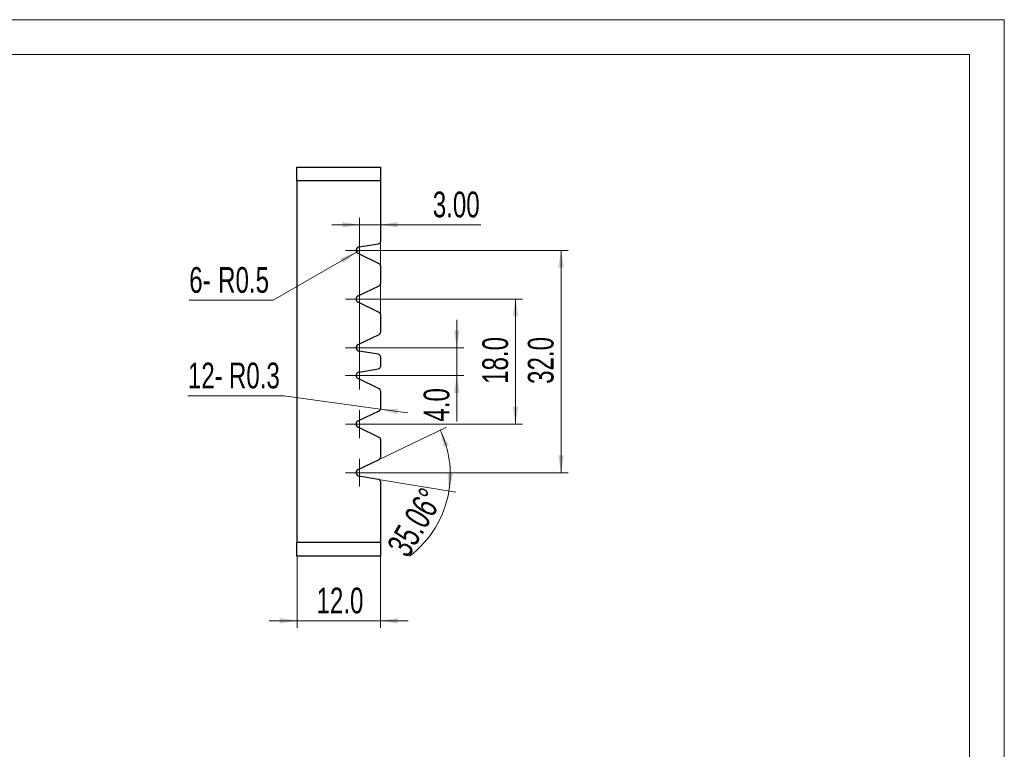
# Model space of a CAD drawing. Header units: millimetres. Extents: x 0 to 297, y 0 to 210.
# Tile 7 of 7: x 155 to 297, y 105 to 210. Entities that reach past the tile are written whole.
import ezdxf

# ---------------------------------------------------------------- set-up
doc = ezdxf.new("R2010")
doc.units = ezdxf.units.MM
doc.styles.add('SLDTEXTSTYLE1', font='TXT', dxfattribs={"width": 0.7})
doc.dimstyles.new('SLDDIMSTYLE0', dxfattribs={"dimtxt": 3.950146, "dimasz": 2.5, "dimexe": 0, "dimexo": 0.0625, "dimgap": 0.987537, "dimtad": 2, "dimdec": 1, "dimrnd": 1e-09, "dimzin": 4, "dimdsep": 46, "dimtxsty": 'SLDTEXTSTYLE1', "dimsah": 1, "dimcen": 0.09, "dimadec": 0, "dimazin": 1, "dimtfac": 1, "dimtofl": 0, "dimtmove": 0, "dimatfit": 3, "dimfxl": 0, "dimfrac": 2, "dimtolj": 1, "dimtzin": 12, "dimarcsym": 0})
doc.dimstyles.new('SLDDIMSTYLE1', dxfattribs={"dimtxt": 3.950146, "dimasz": 2.5, "dimexe": 0, "dimexo": 0.0625, "dimgap": 0.987537, "dimtad": 2, "dimdec": 1, "dimrnd": 1e-09, "dimzin": 4, "dimdsep": 46, "dimtxsty": 'SLDTEXTSTYLE1', "dimsah": 1, "dimcen": 0.09, "dimadec": 0, "dimazin": 1, "dimtfac": 1, "dimtmove": 0, "dimatfit": 0, "dimfxl": 0, "dimfrac": 2, "dimtolj": 1, "dimtzin": 12, "dimarcsym": 0})
doc.dimstyles.new('SLDDIMSTYLE2', dxfattribs={"dimtxt": 3.950146, "dimasz": 2.5, "dimexe": 0, "dimexo": 0.0625, "dimgap": 0.987537, "dimtad": 2, "dimrnd": 1e-09, "dimzin": 4, "dimdsep": 46, "dimtxsty": 'SLDTEXTSTYLE1', "dimsah": 1, "dimcen": 0.09, "dimadec": 0, "dimazin": 1, "dimtfac": 1, "dimtmove": 0, "dimatfit": 0, "dimfxl": 0, "dimfrac": 2, "dimtolj": 1, "dimtzin": 12, "dimarcsym": 0})
doc.dimstyles.new('SLDDIMSTYLE3', dxfattribs={"dimtxt": 3.950146, "dimasz": 2.5, "dimexe": 0, "dimexo": 0.0625, "dimgap": 0.987537, "dimtad": 0, "dimtih": 1, "dimtoh": 1, "dimdec": 1, "dimrnd": 1e-09, "dimdsep": 46, "dimtxsty": 'SLDTEXTSTYLE1', "dimsah": 1, "dimcen": 0, "dimadec": 0, "dimazin": 2, "dimtfac": 1, "dimtofl": 0, "dimtmove": 0, "dimatfit": 3, "dimfxl": 0, "dimfrac": 2, "dimtolj": 1, "dimtzin": 12, "dimarcsym": 0})
doc.dimstyles.new('SLDDIMSTYLE4', dxfattribs={"dimtxt": 3.950146, "dimasz": 2.5, "dimexe": 0, "dimexo": 0.0625, "dimgap": 0.987537, "dimtad": 2, "dimdec": 4, "dimzin": 12, "dimdsep": 46, "dimtxsty": 'SLDTEXTSTYLE1', "dimsah": 1, "dimcen": 0.09, "dimazin": 3, "dimtfac": 1, "dimtofl": 0, "dimtmove": 0, "dimatfit": 3, "dimfxl": 0, "dimfrac": 2, "dimtolj": 1, "dimtzin": 12, "dimarcsym": 0})
doc.dimstyles.new('SLDDIMSTYLE5', dxfattribs={"dimtxt": 3.950146, "dimasz": 2.5, "dimexe": 0, "dimexo": 0.0625, "dimgap": 0.987537, "dimtad": 0, "dimtih": 1, "dimtoh": 1, "dimdec": 1, "dimrnd": 1e-09, "dimdsep": 46, "dimtxsty": 'SLDTEXTSTYLE1', "dimsah": 1, "dimcen": 0, "dimadec": 0, "dimazin": 2, "dimtfac": 1, "dimtofl": 0, "dimtmove": 1, "dimatfit": 3, "dimfxl": 0, "dimfrac": 2, "dimtolj": 1, "dimtzin": 12, "dimarcsym": 0})

# ---------------------------------------------------------------- blocks, each defined once
blk = doc.blocks.new('_D_9')
at = {"color": 7, "linetype": 'Continuous', "lineweight": 0}
for p, q in [((218.21, 162.8), (218.21, 166.8)), ((206.21, 162.8), (219.21, 162.8)), ((218.21, 158.8), (218.21, 162.8)), ((206.21, 158.8), (219.21, 158.8)), ((218.21, 158.8), (218.21, 152.16))]:
    blk.add_line(p, q, dxfattribs=at)
at = {"color": 7, "linetype": 'Continuous', "lineweight": 18}
for points in [[(218.21, 162.8), (218.61, 165.3), (217.81, 165.3)], [(218.21, 158.8), (217.81, 156.3), (218.61, 156.3)]]:
    blk.add_solid(points, dxfattribs=at)
at = {"color": 7, "linetype": 'Continuous', "lineweight": 18, "insert": (213.43, 152.16), "char_height": 3.704, "attachment_point": 1, "rotation": 90, "style": 'SLDTEXTSTYLE1'}
blk.add_mtext('4.0', dxfattribs=at)
blk = doc.blocks.new('_D_10')
at = {"color": 7, "linetype": 'Continuous', "lineweight": 0}
for p, q in [((206.21, 169.8), (227.65, 169.8)), ((226.65, 151.8), (226.65, 169.8)), ((206.21, 151.8), (227.65, 151.8))]:
    blk.add_line(p, q, dxfattribs=at)
at = {"color": 7, "linetype": 'Continuous', "lineweight": 18}
for points in [[(226.65, 169.8), (226.25, 167.3), (227.05, 167.3)], [(226.65, 151.8), (227.05, 154.3), (226.25, 154.3)]]:
    blk.add_solid(points, dxfattribs=at)
at = {"color": 7, "linetype": 'Continuous', "lineweight": 18, "insert": (221.88, 157.59), "char_height": 3.704, "attachment_point": 1, "rotation": 90, "style": 'SLDTEXTSTYLE1'}
blk.add_mtext('18.0', dxfattribs=at)
blk = doc.blocks.new('_D_11')
at = {"color": 7, "linetype": 'Continuous', "lineweight": 0}
for p, q in [((206.21, 176.8), (234.21, 176.8)), ((233.21, 144.8), (233.21, 176.8)), ((206.21, 144.8), (234.21, 144.8))]:
    blk.add_line(p, q, dxfattribs=at)
at = {"color": 7, "linetype": 'Continuous', "lineweight": 18}
for points in [[(233.21, 176.8), (232.81, 174.3), (233.61, 174.3)], [(233.21, 144.8), (233.61, 147.3), (232.81, 147.3)]]:
    blk.add_solid(points, dxfattribs=at)
at = {"color": 7, "linetype": 'Continuous', "lineweight": 18, "insert": (228.43, 157.59), "char_height": 3.704, "attachment_point": 1, "rotation": 90, "style": 'SLDTEXTSTYLE1'}
blk.add_mtext('32.0', dxfattribs=at)
blk = doc.blocks.new('_D_12')
at = {"color": 7, "linetype": 'Continuous', "lineweight": 0}
for p, q in [((204.21, 164.8), (204.21, 181.49)), ((207.21, 167.61), (207.21, 181.49)), ((204.21, 180.49), (200.21, 180.49)), ((204.21, 180.49), (207.21, 180.49)), ((207.21, 180.49), (221.66, 180.49))]:
    blk.add_line(p, q, dxfattribs=at)
at = {"color": 7, "linetype": 'Continuous', "lineweight": 18}
for points in [[(204.21, 180.49), (201.71, 180.89), (201.71, 180.09)], [(207.21, 180.49), (209.71, 180.09), (209.71, 180.89)]]:
    blk.add_solid(points, dxfattribs=at)
at = {"color": 7, "linetype": 'Continuous', "lineweight": 18, "insert": (214.75, 185.26), "char_height": 3.704, "attachment_point": 1, "style": 'SLDTEXTSTYLE1'}
blk.add_mtext('3.00', dxfattribs=at)
blk = doc.blocks.new('_D_13')
at = {"color": 7, "linetype": 'Continuous', "lineweight": 0}
for p, q in [((203.77, 176.55), (191.78, 169.62)), ((204.21, 176.8), (203.77, 176.55)), ((191.78, 169.62), (179.7, 169.62))]:
    blk.add_line(p, q, dxfattribs=at)
at = {"color": 7, "linetype": 'Continuous', "lineweight": 18}
blk.add_solid([(203.77, 176.55), (201.41, 175.65), (201.81, 174.95)], dxfattribs=at)
at = {"color": 7, "linetype": 'Continuous', "lineweight": 18, "char_height": 3.704, "attachment_point": 1, "style": 'SLDTEXTSTYLE1'}
for s, insert in [('6-', (179.7, 174.4)), ('R0.5', (183.86, 174.4))]:
    blk.add_mtext(s, dxfattribs=dict(at, insert=insert))
blk = doc.blocks.new('_D_14')
at = {"color": 7, "linetype": 'Continuous', "lineweight": 0}
for p, q in [((193.32, 155.87), (179.51, 155.87)), ((207.2, 153.95), (193.32, 155.87)), ((207.2, 153.95), (211.17, 153.4))]:
    blk.add_line(p, q, dxfattribs=at)
at = {"color": 7, "linetype": 'Continuous', "lineweight": 18}
blk.add_solid([(207.2, 153.95), (209.63, 153.21), (209.74, 154)], dxfattribs=at)
at = {"color": 7, "linetype": 'Continuous', "lineweight": 18, "char_height": 3.704, "attachment_point": 1, "style": 'SLDTEXTSTYLE1'}
for s, insert in [('12-', (179.51, 160.65)), ('R0.3', (185.41, 160.65))]:
    blk.add_mtext(s, dxfattribs=dict(at, insert=insert))
blk = doc.blocks.new('_D_15')
at = {"color": 7, "linetype": 'Continuous', "lineweight": 0}
for p, q in [((207.04, 146.72), (216.72, 151.38)), ((206.96, 143.84), (218.06, 142.01))]:
    blk.add_line(p, q, dxfattribs=at)
at = {"color": 7, "linetype": 'Continuous', "lineweight": 18}
for start, end in [(350.6625, 25.7189), (306.9205, 350.6625)]:
    blk.add_arc((202.56, 144.56), 14.71, start, end, dxfattribs=at)
for points in [[(215.82, 150.95), (216.33, 148.47), (217.08, 148.75)], [(217.08, 142.18), (217.67, 144.64), (216.88, 144.7)]]:
    blk.add_solid(points, dxfattribs=at)
at = {"color": 7, "linetype": 'Continuous', "lineweight": 18, "insert": (208.01, 134.29), "char_height": 3.704, "attachment_point": 1, "rotation": 59.2677, "style": 'SLDTEXTSTYLE1'}
blk.add_mtext('35.06°', dxfattribs=at)
blk = doc.blocks.new('_D_16')
at = {"color": 7, "linetype": 'Continuous', "lineweight": 0}
for p, q in [((195.21, 132.8), (195.21, 122.5)), ((207.21, 132.8), (207.21, 122.5)), ((195.21, 123.5), (191.21, 123.5)), ((207.21, 123.5), (195.21, 123.5)), ((207.21, 123.5), (211.21, 123.5))]:
    blk.add_line(p, q, dxfattribs=at)
at = {"color": 7, "linetype": 'Continuous', "lineweight": 18}
for points in [[(195.21, 123.5), (192.71, 123.9), (192.71, 123.1)], [(207.21, 123.5), (209.71, 123.1), (209.71, 123.9)]]:
    blk.add_solid(points, dxfattribs=at)
at = {"color": 7, "linetype": 'Continuous', "lineweight": 18, "insert": (198.02, 128.27), "char_height": 3.704, "attachment_point": 1, "style": 'SLDTEXTSTYLE1'}
blk.add_mtext('12.0', dxfattribs=at)
blk = doc.blocks.new('SW_CENTERMARKSYMBOL_5')
at = {"color": 0, "linetype": 'Continuous', "lineweight": 18}
for p, q in [((0, 1.5), (0, 2)), ((0, 0), (0, 1.5)), ((-1.5, 0), (-2, 0)), ((0, 0), (-1.5, 0)), ((0, 0), (0, -1.5)), ((0, 0), (1.5, 0)), ((1.5, 0), (2, 0)), ((0, -1.5), (0, -2))]:
    blk.add_line(p, q, dxfattribs=at)
blk = doc.blocks.new('SW_CENTERMARKSYMBOL_6')
at = {"color": 0, "linetype": 'Continuous', "lineweight": 18}
for p, q in [((0, 1.5), (0, 2)), ((0, 0), (0, 1.5)), ((-1.5, 0), (-2, 0)), ((0, 0), (-1.5, 0)), ((0, 0), (0, -1.5)), ((0, 0), (1.5, 0)), ((1.5, 0), (2, 0)), ((0, -1.5), (0, -2))]:
    blk.add_line(p, q, dxfattribs=at)
blk = doc.blocks.new('SW_CENTERMARKSYMBOL_7')
at = {"color": 0, "linetype": 'Continuous', "lineweight": 18}
for p, q in [((0, 1.5), (0, 2)), ((0, 0), (0, 1.5)), ((-1.5, 0), (-2, 0)), ((0, 0), (-1.5, 0)), ((0, 0), (0, -1.5)), ((0, 0), (1.5, 0)), ((1.5, 0), (2, 0)), ((0, -1.5), (0, -2))]:
    blk.add_line(p, q, dxfattribs=at)
blk = doc.blocks.new('SW_CENTERMARKSYMBOL_8')
at = {"color": 0, "linetype": 'Continuous', "lineweight": 18}
for p, q in [((0, 1.5), (0, 2)), ((0, 0), (0, 1.5)), ((-1.5, 0), (-2, 0)), ((0, 0), (-1.5, 0)), ((0, 0), (0, -1.5)), ((0, 0), (1.5, 0)), ((1.5, 0), (2, 0)), ((0, -1.5), (0, -2))]:
    blk.add_line(p, q, dxfattribs=at)
blk = doc.blocks.new('SW_CENTERMARKSYMBOL_9')
at = {"color": 0, "linetype": 'Continuous', "lineweight": 18}
for p, q in [((0, 1.5), (0, 2)), ((0, 0), (0, 1.5)), ((-1.5, 0), (-2, 0)), ((0, 0), (-1.5, 0)), ((0, 0), (0, -1.5)), ((0, 0), (1.5, 0)), ((1.5, 0), (2, 0)), ((0, -1.5), (0, -2))]:
    blk.add_line(p, q, dxfattribs=at)
blk = doc.blocks.new('SW_CENTERMARKSYMBOL_10')
at = {"color": 0, "linetype": 'Continuous', "lineweight": 18}
for p, q in [((0, 1.5), (0, 2)), ((0, 0), (0, 1.5)), ((-1.5, 0), (-2, 0)), ((0, 0), (-1.5, 0)), ((0, 0), (0, -1.5)), ((0, 0), (1.5, 0)), ((1.5, 0), (2, 0)), ((0, -1.5), (0, -2))]:
    blk.add_line(p, q, dxfattribs=at)

msp = doc.modelspace()

# ---------------------------------------------------------------- linework, layer by layer
at = {"color": 7, "linetype": 'Continuous', "lineweight": 18}
for p, q in [((0, 210), (297, 210)), ((297, 210), (297, 0)), ((10, 205), (292, 205)), ((292, 205), (292, 5))]:
    msp.add_line(p, q, dxfattribs=at)
at = {"color": 7, "linetype": 'Continuous', "lineweight": 25}
for p, q in [((195.20693, 188.80002), (207.20693, 188.80002)), ((195.20693, 186.80002), (195.20693, 188.80002)), ((207.20693, 188.80002), (207.20693, 186.80002)), ((207.20693, 186.80002), (195.20693, 186.80002)), ((195.20693, 186.80002), (195.20693, 134.80002)), ((207.20693, 186.80002), (207.20693, 178.05472)), ((204.1258, 177.29339), (206.9556, 177.75869)), ((207.03711, 174.88181), (203.98995, 176.34955)), ((207.20693, 174.61153), (207.20693, 171.9885)), ((203.98995, 170.25049), (207.03711, 171.71822)), ((207.03711, 167.88181), (203.98995, 169.34955)), ((207.20693, 167.61153), (207.20693, 164.9885)), ((203.98995, 163.25049), (207.03711, 164.71822)), ((206.9556, 161.84134), (204.1258, 162.30664)), ((207.20693, 161.54532), (207.20693, 160.05472)), ((204.1258, 159.29339), (206.9556, 159.75869)), ((207.03711, 156.88181), (203.98995, 158.34955)), ((207.20693, 156.61153), (207.20693, 153.9885)), ((203.98995, 152.25049), (207.03711, 153.71822)), ((207.03711, 149.88181), (203.98995, 151.34955)), ((207.20693, 149.61153), (207.20693, 146.9885)), ((203.98995, 145.25049), (207.03711, 146.71822)), ((206.9556, 143.84134), (204.1258, 144.30664)), ((207.20693, 143.54532), (207.20693, 134.80002)), ((195.20693, 134.80002), (207.20693, 134.80002)), ((195.20693, 132.80002), (195.20693, 134.80002)), ((207.20693, 134.80002), (207.20693, 132.80002)), ((207.20693, 132.80002), (195.20693, 132.80002))]:
    msp.add_line(p, q, dxfattribs=at)
for centre, radius, start, end in [((204.20693, 176.80002), 0.5, 99.3375127, 244.2811168), ((206.90693, 178.05472), 0.3, 279.3375127, 0), ((206.90693, 174.61153), 0.3, 0, 64.2811168), ((206.90693, 171.9885), 0.3, 295.7188832, 0), ((204.20693, 169.80002), 0.5, 115.7188832, 244.2811168), ((206.90693, 167.61153), 0.3, 0, 64.2811168), ((206.90693, 164.9885), 0.3, 295.7188832, 0), ((204.20693, 162.80002), 0.5, 115.7188832, 260.6624873), ((206.90693, 161.54532), 0.3, 0, 80.6624873), ((204.20693, 158.80002), 0.5, 99.3375127, 244.2811168), ((206.90693, 160.05472), 0.3, 279.3375127, 0), ((206.90693, 156.61153), 0.3, 0, 64.2811168), ((206.90693, 153.9885), 0.3, 295.7188832, 0), ((204.20693, 151.80002), 0.5, 115.7188832, 244.2811168), ((206.90693, 149.61153), 0.3, 0, 64.2811168), ((206.90693, 146.9885), 0.3, 295.7188832, 0), ((204.20693, 144.80002), 0.5, 115.7188832, 260.6624873), ((206.90693, 143.54532), 0.3, 0, 80.6624873)]:
    msp.add_arc(centre, radius, start, end, dxfattribs=at)

# ---------------------------------------------------------------- block references
at = {"color": 7, "linetype": 'Continuous', "lineweight": 18}
for name, p in [('SW_CENTERMARKSYMBOL_5', (204.20693, 176.80002)), ('SW_CENTERMARKSYMBOL_6', (204.20693, 169.80002)), ('SW_CENTERMARKSYMBOL_7', (204.20693, 162.80002)), ('SW_CENTERMARKSYMBOL_8', (204.20693, 158.80002)), ('SW_CENTERMARKSYMBOL_9', (204.20693, 151.80002)), ('SW_CENTERMARKSYMBOL_10', (204.20693, 144.80002))]:
    msp.add_blockref(name, p, dxfattribs=at)

# ---------------------------------------------------------------- dimensions: what is measured, and where the dimension line sits
for base, p1, p2, dimstyle, picture, middle in [((207.20693, 180.48849), (204.20693, 164.80002), (207.20693, 167.61153), 'SLDDIMSTYLE2', '_D_12', (218.20693, 180.48849)), ((195.20693, 123.49959), (207.20693, 132.80002), (195.20693, 132.80002), 'SLDDIMSTYLE1', '_D_16', (201.48169, 123.49959))]:
    dim = msp.add_linear_dim(base=base, p1=p1, p2=p2, dimstyle=dimstyle, dxfattribs=at)
    dim.commit()
    dim.dimension.update_dxf_attribs({"geometry": picture, "text_midpoint": middle, "dimtype": 160})
for center, mpoint, text, dimstyle, picture, middle in [((204.20693, 176.80002), (203.77392, 176.55002), '6-<>', 'SLDDIMSTYLE3', '_D_13', (185.2372, 172.06863)), ((206.90693, 153.9885), (207.20409, 153.94731), '12-<>', 'SLDDIMSTYLE5', '_D_14', (185.9166, 158.31729))]:
    dim = msp.add_radius_dim(center=center, mpoint=mpoint, text=text, dimstyle=dimstyle, dxfattribs=at)
    dim.commit()
    dim.dimension.update_dxf_attribs({"geometry": picture, "text_midpoint": middle, "dimtype": 164})
for base, p1, p2, dimstyle, picture, middle in [((233.20693, 176.80002), (206.20693, 144.80002), (206.20693, 176.80002), 'SLDDIMSTYLE0', '_D_11', (233.20693, 161.04891)), ((226.65229, 169.80002), (206.20693, 151.80002), (206.20693, 169.80002), 'SLDDIMSTYLE0', '_D_10', (226.65229, 161.04891)), ((218.20693, 162.80002), (206.20693, 158.80002), (206.20693, 162.80002), 'SLDDIMSTYLE1', '_D_9', (218.20693, 154.75657))]:
    dim = msp.add_linear_dim(base=base, p1=p1, p2=p2, angle=90, dimstyle=dimstyle, dxfattribs=at)
    dim.commit()
    dim.dimension.update_dxf_attribs({"geometry": picture, "text_midpoint": middle, "dimtype": 160})
dim = msp.add_angular_dim_2l(base=(217.12254, 146.65904), line1=((203.98995, 145.25049), (207.03711, 146.71822)), line2=((206.9556, 143.84134), (204.1258, 144.30664)), dimstyle='SLDDIMSTYLE4', dxfattribs=at)
dim.commit()
dim.dimension.update_dxf_attribs({"geometry": '_D_15', "text_midpoint": (215.20693, 137.04686), "dimtype": 162})

doc.saveas('drawing.dxf')
